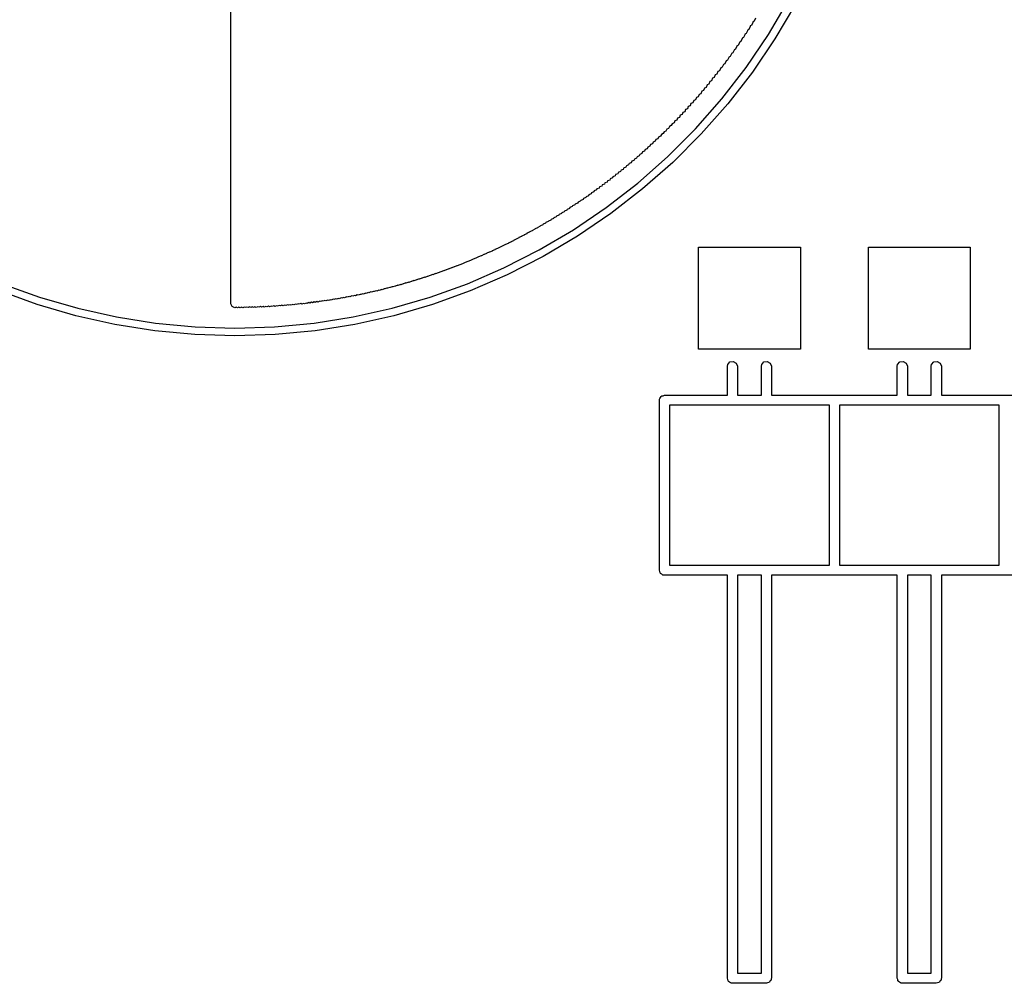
# Model space of a CAD drawing. Extents: x 0.03 to 2.37, y -0.23 to 1.87.
# Tile 2 of 13: x 0.62 to 1.2, y -0.23 to 0.34. Entities that reach past the tile are written whole.
import ezdxf

# ---------------------------------------------------------------- set-up
doc = ezdxf.new("R2010")
doc.units = 0
doc.header["$MEASUREMENT"] = 0
doc.layers.add('BLACK', color=7, linetype='CONTINUOUS')

msp = doc.modelspace()

# ---------------------------------------------------------------- linework, layer by layer
at = {"layer": 'BLACK', "linetype": 'CONTINUOUS'}
for p, q in [((0.744882, 0.173976), (0.744882, 0.889016)), ((1.0612, 0.332252), (1.07309, 0.352359)), ((1.07707, 0.350175), (1.06503, 0.329823)), ((1.05358, 0.34189), (1.05289, 0.340219)), ((1.05043, 0.336969), (1.04974, 0.335298)), ((1.05132, 0.337739), (1.05043, 0.337373)), ((1.05043, 0.337373), (1.05043, 0.336969)), ((1.05201, 0.339409), (1.05132, 0.337739)), ((1.05289, 0.340219), (1.05201, 0.339854)), ((1.05201, 0.339854), (1.05201, 0.339409)), ((1.04659, 0.330534), (1.04571, 0.330169)), ((1.04728, 0.332205), (1.04659, 0.330534)), ((1.04817, 0.332897), (1.04728, 0.332531)), ((1.04728, 0.332531), (1.04728, 0.332205)), ((1.04807, 0.312931), (1.0612, 0.332252)), ((1.04886, 0.334567), (1.04817, 0.332897)), ((1.04974, 0.335298), (1.04886, 0.334932)), ((1.04886, 0.334932), (1.04886, 0.334567)), ((1.04256, 0.325394), (1.04187, 0.323723)), ((1.04344, 0.325967), (1.04256, 0.325602)), ((1.04256, 0.325602), (1.04256, 0.325394)), ((1.04413, 0.327638), (1.04344, 0.325967)), ((1.04502, 0.328251), (1.04413, 0.327885)), ((1.04413, 0.327885), (1.04413, 0.327638)), ((1.04571, 0.329921), (1.04502, 0.328251)), ((1.04571, 0.330169), (1.04571, 0.329921)), ((1.06503, 0.329823), (1.05174, 0.310267)), ((1.03783, 0.318898), (1.03714, 0.317227)), ((1.03872, 0.319353), (1.03783, 0.318988)), ((1.03783, 0.318988), (1.03783, 0.318898)), ((1.03941, 0.321024), (1.03872, 0.319353)), ((1.04029, 0.321519), (1.03941, 0.321153)), ((1.03941, 0.321153), (1.03941, 0.321024)), ((1.04098, 0.323189), (1.04029, 0.321519)), ((1.04187, 0.323723), (1.04098, 0.323358)), ((1.04098, 0.323358), (1.04098, 0.323189)), ((1.03399, 0.313054), (1.03311, 0.312688)), ((1.03376, 0.294473), (1.04807, 0.312931)), ((1.03469, 0.314724), (1.03399, 0.313054)), ((1.03557, 0.315101), (1.03469, 0.314736)), ((1.03469, 0.314736), (1.03469, 0.314724)), ((1.03626, 0.316772), (1.03557, 0.315101)), ((1.03714, 0.317227), (1.03626, 0.316862)), ((1.03626, 0.316862), (1.03626, 0.316772)), ((1.02995, 0.308627), (1.02927, 0.306991)), ((1.03084, 0.308999), (1.02995, 0.308627)), ((1.03152, 0.310635), (1.03084, 0.308999)), ((1.03242, 0.311007), (1.03152, 0.310635)), ((1.03311, 0.312677), (1.03242, 0.311007)), ((1.03311, 0.312688), (1.03311, 0.312677)), ((1.05174, 0.310267), (1.03725, 0.291584)), ((1.02516, 0.302737), (1.02454, 0.301243)), ((1.02612, 0.303133), (1.02516, 0.302737)), ((1.02676, 0.304674), (1.02612, 0.303133)), ((1.02769, 0.305062), (1.02676, 0.304674)), ((1.02833, 0.306603), (1.02769, 0.305062)), ((1.02927, 0.306991), (1.02833, 0.306603)), ((1.01982, 0.295692), (1.01882, 0.29528)), ((1.0204, 0.297091), (1.01982, 0.295692)), ((1.02139, 0.297503), (1.0204, 0.297091)), ((1.02199, 0.298949), (1.02139, 0.297503)), ((1.02297, 0.299353), (1.02199, 0.298949)), ((1.02359, 0.300847), (1.02297, 0.299353)), ((1.02454, 0.301243), (1.02359, 0.300847)), ((1.01406, 0.289948), (1.01352, 0.288645)), ((1.0151, 0.290377), (1.01406, 0.289948)), ((1.01564, 0.291681), (1.0151, 0.290377)), ((1.01667, 0.292109), (1.01564, 0.291681)), ((1.01723, 0.29346), (1.01667, 0.292109)), ((1.01825, 0.293881), (1.01723, 0.29346)), ((1.01882, 0.29528), (1.01825, 0.293881)), ((1.01831, 0.276951), (1.03376, 0.294473)), ((1.03725, 0.291584), (1.02161, 0.273848)), ((1.0093, 0.284814), (1.0088, 0.283605)), ((1.01037, 0.285259), (1.0093, 0.284814)), ((1.01087, 0.286467), (1.01037, 0.285259)), ((1.01195, 0.286912), (1.01087, 0.286467)), ((1.01249, 0.288216), (1.01195, 0.286912)), ((1.01352, 0.288645), (1.01249, 0.288216)), ((1.00296, 0.278262), (1.0025, 0.277149)), ((1.00407, 0.278723), (1.00296, 0.278262)), ((1.00455, 0.279884), (1.00407, 0.278723)), ((1.00565, 0.280338), (1.00455, 0.279884)), ((1.00613, 0.281499), (1.00565, 0.280338)), ((1.00722, 0.281952), (1.00613, 0.281499)), ((1.00772, 0.28316), (1.00722, 0.281952)), ((1.0088, 0.283605), (1.00772, 0.28316)), ((0.997773, 0.272503), (0.99662, 0.272025)), ((0.998214, 0.273569), (0.997773, 0.272503)), ((0.999347, 0.274038), (0.998214, 0.273569)), ((0.999789, 0.275104), (0.999347, 0.274038)), ((1.00092, 0.275574), (0.999789, 0.275104)), ((1.00138, 0.276687), (1.00092, 0.275574)), ((1.0025, 0.277149), (1.00138, 0.276687)), ((1.00179, 0.260433), (1.01831, 0.276951)), ((1.02161, 0.273848), (1.00489, 0.257128)), ((0.991473, 0.266597), (0.990281, 0.266104)), ((0.991876, 0.267568), (0.991473, 0.266597)), ((0.993048, 0.268054), (0.991876, 0.267568)), ((0.99345, 0.269025), (0.993048, 0.268054)), ((0.994623, 0.269511), (0.99345, 0.269025)), ((0.995045, 0.270529), (0.994623, 0.269511)), ((0.996198, 0.271007), (0.995045, 0.270529)), ((0.99662, 0.272025), (0.996198, 0.271007)), ((0.985174, 0.260967), (0.983962, 0.260465)), ((0.985537, 0.261843), (0.985174, 0.260967)), ((0.986749, 0.262345), (0.985537, 0.261843)), ((0.987132, 0.263269), (0.986749, 0.262345)), ((0.988324, 0.263763), (0.987132, 0.263269)), ((0.988706, 0.264686), (0.988324, 0.263763)), ((0.989899, 0.26518), (0.988706, 0.264686)), ((0.990281, 0.266104), (0.989899, 0.26518)), ((0.977643, 0.255103), (0.9773, 0.254275)), ((0.978875, 0.255613), (0.977643, 0.255103)), ((0.979199, 0.256394), (0.978875, 0.255613)), ((0.98045, 0.256912), (0.979199, 0.256394)), ((0.980793, 0.257741), (0.98045, 0.256912)), ((0.982025, 0.258251), (0.980793, 0.257741)), ((0.982368, 0.259079), (0.982025, 0.258251)), ((0.983599, 0.25959), (0.982368, 0.259079)), ((0.983962, 0.260465), (0.983599, 0.25959)), ((0.984267, 0.244985), (1.00179, 0.260433)), ((1.00489, 0.257128), (0.987156, 0.241492)), ((0.971001, 0.249235), (0.96973, 0.248709)), ((0.971285, 0.249921), (0.971001, 0.249235)), ((0.972576, 0.250456), (0.971285, 0.249921)), ((0.97288, 0.251189), (0.972576, 0.250456)), ((0.974151, 0.251716), (0.97288, 0.251189)), ((0.974474, 0.252496), (0.974151, 0.251716)), ((0.975725, 0.253015), (0.974474, 0.252496)), ((0.976029, 0.253748), (0.975725, 0.253015)), ((0.9773, 0.254275), (0.976029, 0.253748)), ((0.963391, 0.24385), (0.963127, 0.243212)), ((0.964702, 0.244393), (0.963391, 0.24385)), ((0.964966, 0.245031), (0.964702, 0.244393)), ((0.966277, 0.245574), (0.964966, 0.245031)), ((0.965809, 0.230667), (0.984267, 0.244985)), ((0.966541, 0.246212), (0.966277, 0.245574)), ((0.967851, 0.246755), (0.966541, 0.246212)), ((0.968136, 0.247441), (0.967851, 0.246755)), ((0.969426, 0.247975), (0.968136, 0.247441)), ((0.96973, 0.248709), (0.969426, 0.247975)), ((0.955478, 0.238046), (0.955253, 0.237503)), ((0.956828, 0.238605), (0.955478, 0.238046)), ((0.957073, 0.239196), (0.956828, 0.238605)), ((0.958403, 0.239747), (0.957073, 0.239196)), ((0.958647, 0.240338), (0.958403, 0.239747)), ((0.959977, 0.240889), (0.958647, 0.240338)), ((0.960222, 0.24148), (0.959977, 0.240889)), ((0.961552, 0.24203), (0.960222, 0.24148)), ((0.961817, 0.242669), (0.961552, 0.24203)), ((0.963127, 0.243212), (0.961817, 0.242669)), ((0.987156, 0.241492), (0.968474, 0.227)), ((0.947379, 0.232149), (0.94601, 0.231581)), ((0.947565, 0.232597), (0.947379, 0.232149)), ((0.948954, 0.233172), (0.947565, 0.232597)), ((0.949159, 0.233668), (0.948954, 0.233172)), ((0.950529, 0.234235), (0.949159, 0.233668)), ((0.950754, 0.234778), (0.950529, 0.234235)), ((0.952103, 0.235338), (0.950754, 0.234778)), ((0.952309, 0.235833), (0.952103, 0.235338)), ((0.953678, 0.236401), (0.952309, 0.235833)), ((0.953903, 0.236944), (0.953678, 0.236401)), ((0.955253, 0.237503), (0.953903, 0.236944)), ((0.93793, 0.226086), (0.936521, 0.225502)), ((0.938096, 0.226486), (0.93793, 0.226086)), ((0.939505, 0.22707), (0.938096, 0.226486)), ((0.939671, 0.227471), (0.939505, 0.22707)), ((0.94108, 0.228054), (0.939671, 0.227471)), ((0.941246, 0.228455), (0.94108, 0.228054)), ((0.942655, 0.229038), (0.941246, 0.228455)), ((0.94284, 0.229487), (0.942655, 0.229038)), ((0.944229, 0.230062), (0.94284, 0.229487)), ((0.944415, 0.23051), (0.944229, 0.230062)), ((0.945804, 0.231086), (0.944415, 0.23051)), ((0.94601, 0.231581), (0.945804, 0.231086)), ((0.946488, 0.217537), (0.965809, 0.230667)), ((0.968474, 0.227), (0.948917, 0.21371)), ((0.928481, 0.220416), (0.927033, 0.219816)), ((0.928628, 0.220769), (0.928481, 0.220416)), ((0.930056, 0.221361), (0.928628, 0.220769)), ((0.930183, 0.221667), (0.930056, 0.221361)), ((0.931631, 0.222267), (0.930183, 0.221667)), ((0.931777, 0.22262), (0.931631, 0.222267)), ((0.933206, 0.223212), (0.931777, 0.22262)), ((0.933352, 0.223565), (0.933206, 0.223212)), ((0.934781, 0.224156), (0.933352, 0.223565)), ((0.934927, 0.22451), (0.934781, 0.224156)), ((0.936355, 0.225101), (0.934927, 0.22451)), ((0.936521, 0.225502), (0.936355, 0.225101)), ((0.917565, 0.214572), (0.917458, 0.214314)), ((0.919033, 0.21518), (0.917565, 0.214572)), ((0.91912, 0.215391), (0.919033, 0.21518)), ((0.920607, 0.216007), (0.91912, 0.215391)), ((0.920714, 0.216265), (0.920607, 0.216007)), ((0.922182, 0.216873), (0.920714, 0.216265)), ((0.922289, 0.217131), (0.922182, 0.216873)), ((0.923757, 0.217739), (0.922289, 0.217131)), ((0.923884, 0.218045), (0.923757, 0.217739)), ((0.925332, 0.218645), (0.923884, 0.218045)), ((0.925439, 0.218903), (0.925332, 0.218645)), ((0.926907, 0.219511), (0.925439, 0.218903)), ((0.926382, 0.205646), (0.946488, 0.217537)), ((0.927033, 0.219816), (0.926907, 0.219511)), ((0.906434, 0.208723), (0.904927, 0.208099)), ((0.906482, 0.208839), (0.906434, 0.208723)), ((0.908009, 0.209471), (0.906482, 0.208839)), ((0.908076, 0.209634), (0.908009, 0.209471)), ((0.909584, 0.210259), (0.908076, 0.209634)), ((0.909651, 0.210422), (0.909584, 0.210259)), ((0.911159, 0.211046), (0.909651, 0.210422)), ((0.911246, 0.211257), (0.911159, 0.211046)), ((0.912733, 0.211873), (0.911246, 0.211257)), ((0.912801, 0.212036), (0.912733, 0.211873)), ((0.914308, 0.21266), (0.912801, 0.212036)), ((0.914395, 0.212871), (0.914308, 0.21266)), ((0.915883, 0.213487), (0.914395, 0.212871)), ((0.91597, 0.213698), (0.915883, 0.213487)), ((0.917458, 0.214314), (0.91597, 0.213698)), ((0.948917, 0.21371), (0.928566, 0.201674)), ((0.893836, 0.202857), (0.892289, 0.202217)), ((0.893864, 0.202925), (0.893836, 0.202857)), ((0.89541, 0.203566), (0.893864, 0.202925)), ((0.895439, 0.203634), (0.89541, 0.203566)), ((0.896985, 0.204275), (0.895439, 0.203634)), ((0.897013, 0.204343), (0.896985, 0.204275)), ((0.89856, 0.204983), (0.897013, 0.204343)), ((0.898588, 0.205051), (0.89856, 0.204983)), ((0.900135, 0.205692), (0.898588, 0.205051)), ((0.900183, 0.205807), (0.900135, 0.205692)), ((0.90171, 0.20644), (0.900183, 0.205807)), ((0.901758, 0.206555), (0.90171, 0.20644)), ((0.903284, 0.207188), (0.901758, 0.206555)), ((0.903332, 0.207303), (0.903284, 0.207188)), ((0.904859, 0.207936), (0.903332, 0.207303)), ((0.904927, 0.208099), (0.904859, 0.207936)), ((0.905568, 0.195041), (0.926382, 0.205646)), ((1.02, 0.147165), (1.02, 0.207165)), ((1.02, 0.207165), (1.08, 0.207165)), ((1.08, 0.207165), (1.08, 0.147165)), ((1.12, 0.147165), (1.12, 0.207165)), ((1.12, 0.207165), (1.18, 0.207165)), ((1.18, 0.207165), (1.18, 0.147165)), ((0.881115, 0.197531), (0.879567, 0.19689)), ((0.881142, 0.19752), (0.881115, 0.197531)), ((0.882689, 0.198161), (0.881142, 0.19752)), ((0.882717, 0.19815), (0.882689, 0.198161)), ((0.884387, 0.198841), (0.882717, 0.19815)), ((0.884395, 0.198862), (0.884387, 0.198841)), ((0.885839, 0.19946), (0.884395, 0.198862)), ((0.885866, 0.199449), (0.885839, 0.19946)), ((0.887536, 0.200141), (0.885866, 0.199449)), ((0.887545, 0.200161), (0.887536, 0.200141)), ((0.889111, 0.20081), (0.887545, 0.200161)), ((0.88912, 0.20083), (0.889111, 0.20081)), ((0.890686, 0.201479), (0.88912, 0.20083)), ((0.890695, 0.2015), (0.890686, 0.201479)), ((0.892261, 0.202149), (0.890695, 0.2015)), ((0.892289, 0.202217), (0.892261, 0.202149)), ((0.928566, 0.201674), (0.907498, 0.190939)), ((0.865272, 0.191665), (0.863819, 0.191063)), ((0.865394, 0.191614), (0.865272, 0.191665)), ((0.866846, 0.192216), (0.865394, 0.191614)), ((0.866969, 0.192165), (0.866846, 0.192216)), ((0.868421, 0.192767), (0.866969, 0.192165)), ((0.868543, 0.192717), (0.868421, 0.192767)), ((0.870044, 0.193338), (0.868543, 0.192717)), ((0.870118, 0.193307), (0.870044, 0.193338)), ((0.871571, 0.193909), (0.870118, 0.193307)), ((0.871693, 0.193858), (0.871571, 0.193909)), ((0.873193, 0.19448), (0.871693, 0.193858)), ((0.873268, 0.194449), (0.873193, 0.19448)), ((0.874768, 0.19507), (0.873268, 0.194449)), ((0.874843, 0.195039), (0.874768, 0.19507)), ((0.87639, 0.195681), (0.874843, 0.195039)), ((0.876417, 0.195669), (0.87639, 0.195681)), ((0.877918, 0.196291), (0.876417, 0.195669)), ((0.877992, 0.19626), (0.877918, 0.196291)), ((0.87954, 0.196901), (0.877992, 0.19626)), ((0.879567, 0.19689), (0.87954, 0.196901)), ((0.884129, 0.185764), (0.905568, 0.195041)), ((0.610359, 0.185764), (0.632338, 0.177851)), ((0.846279, 0.18572), (0.844921, 0.185157)), ((0.846496, 0.18563), (0.846279, 0.18572)), ((0.847806, 0.186173), (0.846496, 0.18563)), ((0.848071, 0.186063), (0.847806, 0.186173)), ((0.849429, 0.186625), (0.848071, 0.186063)), ((0.849646, 0.186535), (0.849429, 0.186625)), ((0.851003, 0.187098), (0.849646, 0.186535)), ((0.85122, 0.187008), (0.851003, 0.187098)), ((0.852578, 0.18757), (0.85122, 0.187008)), ((0.852795, 0.18748), (0.852578, 0.18757)), ((0.8542, 0.188062), (0.852795, 0.18748)), ((0.85437, 0.187992), (0.8542, 0.188062)), ((0.855728, 0.188555), (0.85437, 0.187992)), ((0.855945, 0.188465), (0.855728, 0.188555)), ((0.85735, 0.189047), (0.855945, 0.188465)), ((0.85752, 0.188976), (0.85735, 0.189047)), ((0.858925, 0.189558), (0.85752, 0.188976)), ((0.859094, 0.189488), (0.858925, 0.189558)), ((0.8605, 0.19007), (0.859094, 0.189488)), ((0.860669, 0.19), (0.8605, 0.19007)), ((0.862122, 0.190602), (0.860669, 0.19)), ((0.862244, 0.190551), (0.862122, 0.190602)), ((0.86215, 0.177851), (0.884129, 0.185764)), ((0.863649, 0.191133), (0.862244, 0.190551)), ((0.863819, 0.191063), (0.863649, 0.191133)), ((0.907498, 0.190939), (0.885798, 0.181549)), ((0.630937, 0.173539), (0.60869, 0.181549)), ((0.822514, 0.179834), (0.821299, 0.179331)), ((0.822874, 0.179685), (0.822514, 0.179834)), ((0.824089, 0.180188), (0.822874, 0.179685)), ((0.824449, 0.180039), (0.824089, 0.180188)), ((0.825664, 0.180543), (0.824449, 0.180039)), ((0.826024, 0.180394), (0.825664, 0.180543)), ((0.827239, 0.180897), (0.826024, 0.180394)), ((0.827598, 0.180748), (0.827239, 0.180897)), ((0.828814, 0.181251), (0.827598, 0.180748)), ((0.829173, 0.181102), (0.828814, 0.181251)), ((0.830388, 0.181606), (0.829173, 0.181102)), ((0.830748, 0.181457), (0.830388, 0.181606)), ((0.832011, 0.18198), (0.830748, 0.181457)), ((0.832323, 0.18185), (0.832011, 0.18198)), ((0.833585, 0.182373), (0.832323, 0.18185)), ((0.833898, 0.182244), (0.833585, 0.182373)), ((0.83516, 0.182767), (0.833898, 0.182244)), ((0.835472, 0.182638), (0.83516, 0.182767)), ((0.836735, 0.183161), (0.835472, 0.182638)), ((0.837047, 0.183031), (0.836735, 0.183161)), ((0.838357, 0.183574), (0.837047, 0.183031)), ((0.838622, 0.183465), (0.838357, 0.183574)), ((0.839885, 0.183988), (0.838622, 0.183465)), ((0.840197, 0.183858), (0.839885, 0.183988)), ((0.841507, 0.184401), (0.840197, 0.183858)), ((0.841772, 0.184291), (0.841507, 0.184401)), ((0.843082, 0.184834), (0.841772, 0.184291)), ((0.843346, 0.184724), (0.843082, 0.184834)), ((0.844657, 0.185267), (0.843346, 0.184724)), ((0.844921, 0.185157), (0.844657, 0.185267)), ((0.885798, 0.181549), (0.863551, 0.173539)), ((0.632338, 0.177851), (0.65477, 0.171334)), ((0.745574, 0.172306), (0.744882, 0.173976)), ((0.784481, 0.173869), (0.783504, 0.173465)), ((0.785079, 0.173622), (0.784481, 0.173869)), ((0.786056, 0.174027), (0.785079, 0.173622)), ((0.786654, 0.17378), (0.786056, 0.174027)), ((0.787679, 0.174204), (0.786654, 0.17378)), ((0.788228, 0.173976), (0.787679, 0.174204)), ((0.789253, 0.174401), (0.788228, 0.173976)), ((0.789803, 0.174173), (0.789253, 0.174401)), ((0.790828, 0.174598), (0.789803, 0.174173)), ((0.791378, 0.17437), (0.790828, 0.174598)), ((0.792403, 0.174795), (0.791378, 0.17437)), ((0.792953, 0.174567), (0.792403, 0.174795)), ((0.793978, 0.174992), (0.792953, 0.174567)), ((0.794528, 0.174764), (0.793978, 0.174992)), ((0.795553, 0.175188), (0.794528, 0.174764)), ((0.796102, 0.174961), (0.795553, 0.175188)), ((0.797175, 0.175405), (0.796102, 0.174961)), ((0.797677, 0.175197), (0.797175, 0.175405)), ((0.79875, 0.175641), (0.797677, 0.175197)), ((0.799252, 0.175433), (0.79875, 0.175641)), ((0.800277, 0.175858), (0.799252, 0.175433)), ((0.800827, 0.17563), (0.800277, 0.175858)), ((0.801947, 0.176094), (0.800827, 0.17563)), ((0.802402, 0.175906), (0.801947, 0.176094)), ((0.803474, 0.17635), (0.802402, 0.175906)), ((0.803976, 0.176142), (0.803474, 0.17635)), ((0.805049, 0.176586), (0.803976, 0.176142)), ((0.805551, 0.176378), (0.805049, 0.176586)), ((0.806671, 0.176842), (0.805551, 0.176378)), ((0.807126, 0.176654), (0.806671, 0.176842)), ((0.808246, 0.177118), (0.807126, 0.176654)), ((0.808701, 0.176929), (0.808246, 0.177118)), ((0.809821, 0.177393), (0.808701, 0.176929)), ((0.810276, 0.177205), (0.809821, 0.177393)), ((0.811396, 0.177669), (0.810276, 0.177205)), ((0.81185, 0.17748), (0.811396, 0.177669)), ((0.813018, 0.177964), (0.81185, 0.17748)), ((0.813425, 0.177795), (0.813018, 0.177964)), ((0.814545, 0.178259), (0.813425, 0.177795)), ((0.815, 0.178071), (0.814545, 0.178259)), ((0.816168, 0.178555), (0.815, 0.178071)), ((0.816575, 0.178386), (0.816168, 0.178555)), ((0.817742, 0.178869), (0.816575, 0.178386)), ((0.81815, 0.178701), (0.817742, 0.178869)), ((0.819317, 0.179184), (0.81815, 0.178701)), ((0.819724, 0.179016), (0.819317, 0.179184)), ((0.820892, 0.179499), (0.819724, 0.179016)), ((0.821299, 0.179331), (0.820892, 0.179499)), ((0.839718, 0.171334), (0.86215, 0.177851)), ((0.653643, 0.166943), (0.630937, 0.173539)), ((0.65477, 0.171334), (0.677567, 0.166238)), ((0.747244, 0.171614), (0.745574, 0.172306)), ((0.748079, 0.17196), (0.747244, 0.171614)), ((0.748819, 0.171654), (0.748079, 0.17196)), ((0.749606, 0.17198), (0.748819, 0.171654)), ((0.750394, 0.171654), (0.749606, 0.17198)), ((0.751181, 0.17198), (0.750394, 0.171654)), ((0.751969, 0.171654), (0.751181, 0.17198)), ((0.752803, 0.171999), (0.751969, 0.171654)), ((0.753543, 0.171693), (0.752803, 0.171999)), ((0.754378, 0.172039), (0.753543, 0.171693)), ((0.755118, 0.171732), (0.754378, 0.172039)), ((0.755953, 0.172078), (0.755118, 0.171732)), ((0.756693, 0.171772), (0.755953, 0.172078)), ((0.757528, 0.172118), (0.756693, 0.171772)), ((0.758268, 0.171811), (0.757528, 0.172118)), ((0.759103, 0.172157), (0.758268, 0.171811)), ((0.759843, 0.17185), (0.759103, 0.172157)), ((0.760725, 0.172216), (0.759843, 0.17185)), ((0.761417, 0.171929), (0.760725, 0.172216)), ((0.762252, 0.172275), (0.761417, 0.171929)), ((0.762992, 0.171969), (0.762252, 0.172275)), ((0.763875, 0.172334), (0.762992, 0.171969)), ((0.764567, 0.172047), (0.763875, 0.172334)), ((0.765449, 0.172413), (0.764567, 0.172047)), ((0.766142, 0.172126), (0.765449, 0.172413)), ((0.767024, 0.172492), (0.766142, 0.172126)), ((0.767717, 0.172205), (0.767024, 0.172492)), ((0.768646, 0.17259), (0.767717, 0.172205)), ((0.769291, 0.172323), (0.768646, 0.17259)), ((0.770174, 0.172688), (0.769291, 0.172323)), ((0.770866, 0.172402), (0.770174, 0.172688)), ((0.771796, 0.172787), (0.770866, 0.172402)), ((0.772441, 0.17252), (0.771796, 0.172787)), ((0.773371, 0.172905), (0.772441, 0.17252)), ((0.774016, 0.172638), (0.773371, 0.172905)), ((0.774965, 0.173031), (0.774016, 0.172638)), ((0.77563, 0.172756), (0.774965, 0.173031)), ((0.77656, 0.173141), (0.77563, 0.172756)), ((0.777205, 0.172874), (0.77656, 0.173141)), ((0.778182, 0.173279), (0.777205, 0.172874)), ((0.77878, 0.173031), (0.778182, 0.173279)), ((0.779709, 0.173417), (0.77878, 0.173031)), ((0.780354, 0.17315), (0.779709, 0.173417)), ((0.781332, 0.173555), (0.780354, 0.17315)), ((0.781929, 0.173307), (0.781332, 0.173555)), ((0.782907, 0.173712), (0.781929, 0.173307)), ((0.783504, 0.173465), (0.782907, 0.173712)), ((0.816921, 0.166238), (0.839718, 0.171334)), ((0.863551, 0.173539), (0.840845, 0.166943)), ((0.676718, 0.161785), (0.653643, 0.166943)), ((0.677567, 0.166238), (0.70064, 0.162584)), ((0.70064, 0.162584), (0.723896, 0.160385)), ((0.770592, 0.160385), (0.793849, 0.162584)), ((0.793849, 0.162584), (0.816921, 0.166238)), ((0.840845, 0.166943), (0.81777, 0.161785)), ((0.700071, 0.158086), (0.676718, 0.161785)), ((0.723611, 0.155861), (0.700071, 0.158086)), ((0.723896, 0.160385), (0.747244, 0.159651)), ((0.747244, 0.159651), (0.770592, 0.160385)), ((0.794417, 0.158086), (0.770877, 0.155861)), ((0.81777, 0.161785), (0.794417, 0.158086)), ((0.747244, 0.155118), (0.723611, 0.155861)), ((0.770877, 0.155861), (0.747244, 0.155118)), ((1.08, 0.147165), (1.02, 0.147165)), ((1.18, 0.147165), (1.12, 0.147165)), ((1.03723, 0.138175), (1.03852, 0.139723)), ((1.03852, 0.139723), (1.04051, 0.140073)), ((1.04051, 0.140073), (1.04226, 0.139063)), ((1.04226, 0.139063), (1.04295, 0.137165)), ((1.05723, 0.138175), (1.05852, 0.139723)), ((1.05852, 0.139723), (1.06051, 0.140073)), ((1.06051, 0.140073), (1.06226, 0.139063)), ((1.06226, 0.139063), (1.06295, 0.137165)), ((1.13723, 0.138175), (1.13852, 0.139723)), ((1.13852, 0.139723), (1.14051, 0.140073)), ((1.14051, 0.140073), (1.14226, 0.139063)), ((1.14226, 0.139063), (1.14295, 0.137165)), ((1.15723, 0.138175), (1.15852, 0.139723)), ((1.15852, 0.139723), (1.16051, 0.140073)), ((1.16051, 0.140073), (1.16226, 0.139063)), ((1.16226, 0.139063), (1.16295, 0.137165)), ((1.03705, 0.137165), (1.03723, 0.138175)), ((1.03705, 0.120118), (1.03705, 0.137165)), ((1.04295, 0.137165), (1.04295, 0.120118)), ((1.05705, 0.137165), (1.05723, 0.138175)), ((1.05705, 0.120118), (1.05705, 0.137165)), ((1.06295, 0.137165), (1.06295, 0.120118)), ((1.13705, 0.137165), (1.13723, 0.138175)), ((1.13705, 0.120118), (1.13705, 0.137165)), ((1.14295, 0.137165), (1.14295, 0.120118)), ((1.15705, 0.137165), (1.15723, 0.138175)), ((1.15705, 0.120118), (1.15705, 0.137165)), ((1.16295, 0.137165), (1.16295, 0.120118)), ((0.997047, 0.117165), (0.997115, 0.117549)), ((0.997047, 0.017165), (0.997047, 0.117165)), ((0.997092, 0.117678), (0.997158, 0.117792)), ((0.997115, 0.117549), (0.997092, 0.117678)), ((0.997158, 0.117792), (0.997225, 0.118175)), ((0.997225, 0.118175), (0.997718, 0.118763)), ((0.997718, 0.118763), (0.998102, 0.119427)), ((0.998102, 0.119427), (0.998352, 0.119518)), ((0.998352, 0.119518), (0.998524, 0.119723)), ((0.998524, 0.119723), (0.999279, 0.119856)), ((0.999279, 0.119856), (1, 0.120118)), ((1, 0.120118), (1.03705, 0.120118)), ((1.04295, 0.120118), (1.05705, 0.120118)), ((1.06295, 0.120118), (1.13705, 0.120118)), ((1.14295, 0.120118), (1.15705, 0.120118)), ((1.16295, 0.120118), (1.23705, 0.120118)), ((1.00295, 0.114213), (1.00295, 0.020118)), ((1.09705, 0.114213), (1.00295, 0.114213)), ((1.09705, 0.020118), (1.09705, 0.114213)), ((1.10295, 0.114213), (1.10295, 0.020118)), ((1.19705, 0.114213), (1.10295, 0.114213)), ((1.19705, 0.020118), (1.19705, 0.114213)), ((1.00295, 0.020118), (1.09705, 0.020118)), ((1.10295, 0.020118), (1.19705, 0.020118)), ((0.99731, 0.016445), (0.997047, 0.017165)), ((0.997443, 0.015689), (0.99731, 0.016445)), ((0.997647, 0.015518), (0.997443, 0.015689)), ((0.997738, 0.015267), (0.997647, 0.015518)), ((0.998402, 0.014884), (0.997738, 0.015267)), ((0.99899, 0.014391), (0.998402, 0.014884)), ((0.999374, 0.014323), (0.99899, 0.014391)), ((0.999487, 0.014257), (0.999374, 0.014323)), ((0.999616, 0.01428), (0.999487, 0.014257)), ((1, 0.014213), (0.999616, 0.01428)), ((1.03705, 0.014213), (1, 0.014213)), ((1.03705, -0.222835), (1.03705, 0.014213)), ((1.04295, 0.014213), (1.04295, -0.219882)), ((1.05705, 0.014213), (1.04295, 0.014213)), ((1.05705, -0.219882), (1.05705, 0.014213)), ((1.13705, 0.014213), (1.06295, 0.014213)), ((1.06295, 0.014213), (1.06295, -0.222835)), ((1.13705, -0.222835), (1.13705, 0.014213)), ((1.14295, 0.014213), (1.14295, -0.219882)), ((1.15705, 0.014213), (1.14295, 0.014213)), ((1.15705, -0.219882), (1.15705, 0.014213)), ((1.23705, 0.014213), (1.16295, 0.014213)), ((1.16295, 0.014213), (1.16295, -0.222835)), ((1.04295, -0.219882), (1.05705, -0.219882)), ((1.14295, -0.219882), (1.15705, -0.219882)), ((1.03731, -0.223555), (1.03705, -0.222835)), ((1.03744, -0.224311), (1.03731, -0.223555)), ((1.03765, -0.224482), (1.03744, -0.224311)), ((1.03774, -0.224733), (1.03765, -0.224482)), ((1.0384, -0.225116), (1.03774, -0.224733)), ((1.03899, -0.225609), (1.0384, -0.225116)), ((1.03937, -0.225677), (1.03899, -0.225609)), ((1.03949, -0.225743), (1.03937, -0.225677)), ((1.03962, -0.22572), (1.03949, -0.225743)), ((1.04, -0.225787), (1.03962, -0.22572)), ((1.06, -0.225787), (1.04, -0.225787)), ((1.06072, -0.225525), (1.06, -0.225787)), ((1.06148, -0.225392), (1.06072, -0.225525)), ((1.06165, -0.225188), (1.06148, -0.225392)), ((1.0619, -0.225097), (1.06165, -0.225188)), ((1.06228, -0.224432), (1.0619, -0.225097)), ((1.06277, -0.223845), (1.06228, -0.224432)), ((1.06284, -0.223461), (1.06277, -0.223845)), ((1.06291, -0.223347), (1.06284, -0.223461)), ((1.06295, -0.222835), (1.06289, -0.223218)), ((1.06289, -0.223218), (1.06291, -0.223347)), ((1.13731, -0.223555), (1.13705, -0.222835)), ((1.13744, -0.224311), (1.13731, -0.223555)), ((1.13765, -0.224482), (1.13744, -0.224311)), ((1.13774, -0.224733), (1.13765, -0.224482)), ((1.1384, -0.225116), (1.13774, -0.224733)), ((1.13899, -0.225609), (1.1384, -0.225116)), ((1.13937, -0.225677), (1.13899, -0.225609)), ((1.13949, -0.225743), (1.13937, -0.225677)), ((1.13962, -0.22572), (1.13949, -0.225743)), ((1.14, -0.225787), (1.13962, -0.22572)), ((1.16, -0.225787), (1.14, -0.225787)), ((1.16072, -0.225525), (1.16, -0.225787)), ((1.16148, -0.225392), (1.16072, -0.225525)), ((1.16165, -0.225188), (1.16148, -0.225392)), ((1.1619, -0.225097), (1.16165, -0.225188)), ((1.16228, -0.224432), (1.1619, -0.225097)), ((1.16277, -0.223845), (1.16228, -0.224432)), ((1.16284, -0.223461), (1.16277, -0.223845)), ((1.16291, -0.223347), (1.16284, -0.223461)), ((1.16295, -0.222835), (1.16289, -0.223218)), ((1.16289, -0.223218), (1.16291, -0.223347))]:
    msp.add_line(p, q, dxfattribs=at)

doc.saveas('drawing.dxf')
